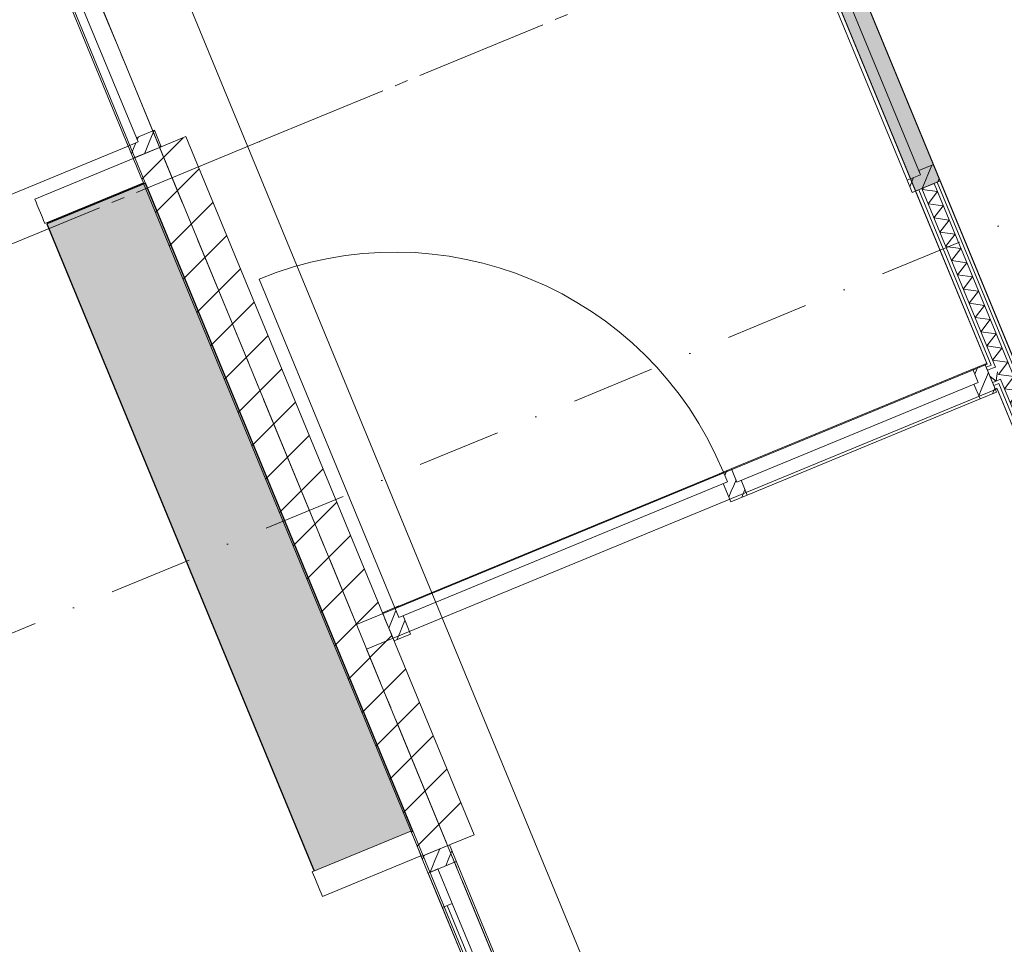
# Model space of a CAD drawing. Header units: millimetres. Extents: x -76965 to 1081933, y -21129 to 30747.
# Tile 102 of 129: x -14638 to -10943, y 13355 to 16824. Entities that reach past the tile are written whole.
import ezdxf
from ezdxf.enums import TextEntityAlignment as Align

# ---------------------------------------------------------------- set-up
doc = ezdxf.new("R2010")
doc.units = ezdxf.units.MM
doc.header["$MEASUREMENT"] = 0
for name, pattern in [('B0204', [650, 500, -50, 50, -50]), ('B0302', [625.500011, 313.000011, -156.25, 0, -156.25]), ('Wipeout_Contour', [1000, 0, -1000])]:
    doc.linetypes.add(name, pattern=pattern)
for name, color, linetype in [('007 Stramien', 7, 'Continuous'), ('022 Binnenwanden', 7, 'Continuous'), ('022 Binnenwanden 2D arcering', 7, 'Continuous'), ('022 Binnenwanden Afdek-arcering', 7, 'Continuous'), ('022 Binnenwanden Deuren', 7, 'Continuous'), ('022 Binnenwanden Doorsnede-arcering', 7, 'Continuous'), ('022 Binnenwanden Laagscheidingslijnen', 7, 'Continuous'), ('022 Binnenwanden Ramen', 7, 'Continuous'), ('028 Hoofddraagconstructie wanden', 7, 'Continuous'), ('028 Hoofddraagconstructie wanden 2D arcering', 7, 'Continuous'), ('028 Hoofddraagconstructie wanden Deuren', 7, 'Continuous'), ('028 Hoofddraagconstructie wanden Doorsnede-arcering', 7, 'Continuous'), ('079 Vaste inrichting', 7, 'Continuous'), ('079 Vaste inrichting 2D arcering', 7, 'Continuous'), ('079 Vaste inrichting Afdek-arcering', 7, 'Continuous'), ('102 Teksten ruimten _ Zones Zone omranding', 7, 'Continuous'), ('121 Drsn-en gevelaanduidingen', 7, 'Continuous'), ('155 Brandwerende scheidingen.BOUWBESLUIT', 7, 'Continuous'), ('160 Presentatie_Aankleding 2D', 7, 'Continuous')]:
    doc.layers.add(name, color=color, linetype=linetype)
doc.styles.add('GENERATED_STYLE_1', font='txt')
doc.linetypes.add('WBDBO 30', pattern='A,0,[1,do 1.2 plattegrond bg1.Shx,S=13.888889,R=0,X=0,Y=-6.10623e-16],-1750,0', length=1750)
doc.dimstyles.new('GENERATED_STYLE__1', dxfattribs={"dimtxt": 300, "dimasz": 71.25, "dimexe": 0.18, "dimexo": 0, "dimgap": 0.09, "dimtad": 1, "dimdec": 0, "dimzin": 0, "dimdsep": 46, "dimtxsty": 'GENERATED_STYLE_1', "dimblk": 'ARROWHEAD_6', "dimblk1": 'ARROWHEAD_6', "dimblk2": 'ARROWHEAD_6', "dimcen": 0.09, "dimclrd": 1, "dimclre": 1, "dimclrt": 2, "dimadec": 1, "dimazin": 0, "dimtfac": 1, "dimtdec": 4, "dimtmove": 0, "dimatfit": 3, "dimfxl": 1, "dimtolj": 1, "dimtzin": 0, "dimarcsym": 0})
pattern_1 = [(45, (0, 0), (-31.8198, 31.8198), [])]

# ---------------------------------------------------------------- blocks, each defined once
blk = doc.blocks.new('Slab_5_1', base_point=(-14165.9, 16211.2))
at = {"layer": '079 Vaste inrichting Afdek-arcering', "linetype": 'Continuous', "lineweight": 0, "true_color": 0xffffff}
blk.add_hatch(color=7, dxfattribs=at).paths.add_polyline_path([(-14165.9, 16211.2), (-14535.7, 16058.6), (-13532.1, 13626.6), (-13162.3, 13779.1)])
at = {"layer": '079 Vaste inrichting', "linetype": 'Continuous', "flags": 128}
blk.add_lwpolyline([(-14165.9, 16211.2), (-14535.7, 16058.6), (-13532.1, 13626.6), (-13162.3, 13779.1)], close=True, dxfattribs=at)
blk = doc.blocks.new('*X29')
at = {"layer": '022 Binnenwanden Doorsnede-arcering', "color": 250, "linetype": 'Continuous', "lineweight": 0, "true_color": 0x3f3f3f}
for p in [(-10984.9, 15476.6), (-10972.2, 15478.6)]:
    blk.add_line(p, (-10973.6, 15467.9), dxfattribs=at)
blk = doc.blocks.new('*X30')
at = {"layer": '022 Binnenwanden Doorsnede-arcering', "color": 250, "linetype": 'Continuous', "lineweight": 0, "true_color": 0x3f3f3f}
blk.add_line((-10968.9, 15503.3), (-10972.2, 15478.6), dxfattribs=at)
blk = doc.blocks.new('*X31')
at = {"layer": '022 Binnenwanden Doorsnede-arcering', "color": 250, "linetype": 'Continuous', "lineweight": 0, "true_color": 0x3f3f3f}
for p, q in [((-10907.4, 15485.4), (-10942.6, 15439.6)), ((-10907.4, 15485.4), (-10925.4, 15487.8)), ((-10885.4, 15432), (-10942.6, 15439.6)), ((-10885.4, 15432), (-10920.6, 15386.3)), ((-10863.4, 15378.7), (-10920.6, 15386.3)), ((-10863.4, 15378.7), (-10898.6, 15332.9)), ((-10841.3, 15325.3), (-10898.6, 15332.9)), ((-10841.3, 15325.3), (-10876.6, 15279.5)), ((-10819.3, 15271.9), (-10876.6, 15279.5)), ((-10819.3, 15271.9), (-10854.5, 15226.2)), ((-10797.3, 15218.6), (-10854.5, 15226.2)), ((-10797.3, 15218.6), (-10832.5, 15172.8)), ((-10775.3, 15165.2), (-10832.5, 15172.8)), ((-10775.3, 15165.2), (-10810.5, 15119.4)), ((-10753.3, 15111.8), (-10810.5, 15119.4)), ((-10753.3, 15111.8), (-10788.5, 15066.1)), ((-10731.2, 15058.4), (-10788.5, 15066.1)), ((-10731.2, 15058.4), (-10766.4, 15012.7)), ((-10709.2, 15005.1), (-10766.4, 15012.7)), ((-10709.2, 15005.1), (-10744.4, 14959.3)), ((-10687.2, 14951.7), (-10744.4, 14959.3)), ((-10687.2, 14951.7), (-10722.4, 14905.9)), ((-10665.2, 14898.3), (-10722.4, 14905.9)), ((-10665.2, 14898.3), (-10700.4, 14852.6)), ((-10643.1, 14845), (-10700.4, 14852.6)), ((-10643.1, 14845), (-10678.3, 14799.2)), ((-10621.1, 14791.6), (-10678.3, 14799.2)), ((-10621.1, 14791.6), (-10656.3, 14745.8)), ((-10599.1, 14738.2), (-10656.3, 14745.8)), ((-10599.1, 14738.2), (-10634.3, 14692.5)), ((-10577.1, 14684.9), (-10634.3, 14692.5)), ((-10577.1, 14684.9), (-10612.3, 14639.1)), ((-10555, 14631.5), (-10612.3, 14639.1)), ((-10555, 14631.5), (-10561.6, 14622.9))]:
    blk.add_line(p, q, dxfattribs=at)
blk = doc.blocks.new('*X32')
at = {"layer": '022 Binnenwanden Doorsnede-arcering', "color": 250, "linetype": 'Continuous', "lineweight": 0, "true_color": 0x3f3f3f}
for p, q in [((-10092.5, 13510.7), (-10127.8, 13465)), ((-10092.5, 13510.7), (-10106.5, 13512.6)), ((-10099.4, 13461.2), (-10127.8, 13465))]:
    blk.add_line(p, q, dxfattribs=at)
blk = doc.blocks.new('*X33')
at = {"layer": '022 Binnenwanden Doorsnede-arcering', "color": 250, "linetype": 'Continuous', "lineweight": 0, "true_color": 0x3f3f3f}
for p, q in [((-10929.4, 15538.8), (-10964.6, 15493)), ((-10929.4, 15538.8), (-10932.1, 15539.1)), ((-10925.4, 15487.8), (-10964.6, 15493))]:
    blk.add_line(p, q, dxfattribs=at)
blk = doc.blocks.new('*X34')
at = {"layer": '022 Binnenwanden Doorsnede-arcering', "color": 250, "linetype": 'Continuous', "lineweight": 0, "true_color": 0x3f3f3f}
for p, q in [((-11731.6, 17366), (-11735.5, 17360.9)), ((-11711.9, 17357.8), (-11735.5, 17360.9)), ((-11683.8, 17346.1), (-11713.4, 17307.6)), ((-11696.5, 17305.3), (-11713.4, 17307.6))]:
    blk.add_line(p, q, dxfattribs=at)
blk = doc.blocks.new('*X35')
at = {"layer": '022 Binnenwanden Doorsnede-arcering', "color": 250, "linetype": 'Continuous', "lineweight": 0, "true_color": 0x3f3f3f}
for p, q in [((-11246.2, 16193), (-11251, 16186.8)), ((-11193.7, 16179.2), (-11251, 16186.8)), ((-11193.7, 16179.2), (-11228.9, 16133.4)), ((-11171.7, 16125.8), (-11228.9, 16133.4)), ((-11171.7, 16125.8), (-11206.9, 16080.1)), ((-11149.7, 16072.5), (-11206.9, 16080.1)), ((-11149.7, 16072.5), (-11184.9, 16026.7)), ((-11127.7, 16019.1), (-11184.9, 16026.7)), ((-11127.7, 16019.1), (-11162.9, 15973.3)), ((-11105.6, 15965.7), (-11162.9, 15973.3)), ((-11105.6, 15965.7), (-11140.8, 15920)), ((-11083.6, 15912.4), (-11140.8, 15920)), ((-11083.6, 15912.4), (-11118.8, 15866.6)), ((-11061.6, 15859), (-11118.8, 15866.6)), ((-11061.6, 15859), (-11096.8, 15813.2)), ((-11039.6, 15805.6), (-11096.8, 15813.2)), ((-11039.6, 15805.6), (-11074.8, 15759.9)), ((-11017.5, 15752.2), (-11074.8, 15759.9)), ((-11017.5, 15752.2), (-11052.7, 15706.5)), ((-10995.5, 15698.9), (-11052.7, 15706.5)), ((-10995.5, 15698.9), (-11030.7, 15653.1)), ((-10973.5, 15645.5), (-11030.7, 15653.1)), ((-10973.5, 15645.5), (-11008.7, 15599.8)), ((-10951.5, 15592.1), (-11008.7, 15599.8)), ((-10951.5, 15592.1), (-10986.7, 15546.4)), ((-10932.1, 15539.1), (-10986.7, 15546.4))]:
    blk.add_line(p, q, dxfattribs=at)
blk = doc.blocks.new('R1a hout 17_2')
at = {"layer": '022 Binnenwanden 2D arcering', "linetype": 'Continuous', "lineweight": 0, "true_color": 0x000000}
h = blk.add_hatch(dxfattribs=at)
h.set_pattern_fill('310_Naaldhout__01__0001', color=18, style=0, pattern_type=2)
h.set_pattern_definition(pattern_1)
h.paths.add_polyline_path([(-600, 0), (-600, -114), (-533, -114), (-533, -54), (-550, -54), (-550, 0)])
h = blk.add_hatch(dxfattribs=at)
h.set_pattern_fill('310_Naaldhout__01__0001', color=18, style=0, pattern_type=2)
h.set_pattern_definition(pattern_1)
h.paths.add_polyline_path([(600, -114), (600, 0), (550, 0), (550, -54), (533, -54), (533, -114)])
at = {"layer": '022 Binnenwanden Ramen', "color": 1, "linetype": 'Continuous', "lineweight": 0}
for p, q in [((-600, 0), (-550, 0)), ((-600, -114), (-600, 0)), ((-550, 0), (-550, -54)), ((-550, 0), (550, 0)), ((550, -54), (550, 0)), ((550, 0), (600, 0)), ((600, 0), (600, -114)), ((-600, -14), (600, -14)), ((-600, -26.5), (-600, -14)), ((-600, -39), (-600, -26.5)), ((600, -26.5), (600, -14)), ((600, -39), (600, -26.5)), ((-600, -89), (-600, -39)), ((-550, -54), (-533, -54)), ((-550, -54), (550, -54)), ((-550, -54), (550, -54)), ((-533, -54), (-533, -114)), ((533, -114), (533, -54)), ((533, -54), (550, -54)), ((600, -89), (600, -39)), ((-600, -101.5), (-600, -89)), ((-600, -114), (-600, -101.5)), ((600, -101.5), (600, -89)), ((600, -114), (600, -101.5)), ((-600, -114), (600, -114)), ((-533, -114), (-600, -114)), ((533, -114), (-533, -114)), ((600, -114), (533, -114))]:
    blk.add_line(p, q, dxfattribs=at)
blk = doc.blocks.new('Wall_5_1', base_point=(-11733.3, 17290.1))
at = {"layer": '022 Binnenwanden Afdek-arcering', "linetype": 'Continuous', "lineweight": 0, "true_color": 0xffffff}
for points in [[(-11733.3, 17290.1), (-11275.5, 16180.9), (-11183.1, 16219), (-11640.9, 17328.3)], [(-10622.3, 14597.9), (-10164.6, 13488.6), (-10072.1, 13526.8), (-10529.9, 14636)]]:
    blk.add_hatch(color=7, dxfattribs=at).paths.add_polyline_path(points)
at = {"layer": '022 Binnenwanden', "color": 1, "linetype": 'Continuous', "lineweight": 0}
for p, q in [((-11721.7, 17294.9), (-11733.3, 17290.1)), ((-11710.2, 17299.7), (-11721.7, 17294.9)), ((-11664, 17318.7), (-11710.2, 17299.7)), ((-11652.4, 17323.5), (-11664, 17318.7)), ((-11640.9, 17328.3), (-11652.4, 17323.5)), ((-11264, 16185.6), (-11275.5, 16180.9)), ((-11252.4, 16190.4), (-11264, 16185.6)), ((-11206.2, 16209.5), (-11252.4, 16190.4)), ((-11194.7, 16214.2), (-11206.2, 16209.5)), ((-11183.1, 16219), (-11194.7, 16214.2)), ((-10529.9, 14636), (-10541.4, 14631.3)), ((-10610.8, 14602.7), (-10622.3, 14597.9)), ((-10599.2, 14607.4), (-10610.8, 14602.7)), ((-10553, 14626.5), (-10599.2, 14607.4)), ((-10541.4, 14631.3), (-10553, 14626.5)), ((-10072.1, 13526.8), (-10083.7, 13522)), ((-10153, 13493.4), (-10164.6, 13488.6)), ((-10141.5, 13498.2), (-10153, 13493.4)), ((-10095.2, 13517.2), (-10141.5, 13498.2)), ((-10083.7, 13522), (-10095.2, 13517.2))]:
    blk.add_line(p, q, dxfattribs=at)
at = {"layer": '022 Binnenwanden', "color": 1, "linetype": 'Continuous', "lineweight": 0, "flags": 128}
for points in [[(-11771.4, 17382.6), (-11733.3, 17290.1)], [(-10529.9, 14636), (-11183.1, 16219)], [(-11275.5, 16180.9), (-11008.8, 15534.5)], [(-10970.7, 15442.1), (-10622.3, 14597.9)], [(-10164.6, 13488.6), (-10126.4, 13396.2)]]:
    blk.add_lwpolyline(points, dxfattribs=at)
at = {"layer": '022 Binnenwanden Laagscheidingslijnen', "color": 9, "linetype": 'Continuous', "lineweight": 0}
for p, q in [((-11755.1, 17375.8), (-11721.7, 17294.9)), ((-11738.8, 17369), (-11710.2, 17299.7)), ((-11664, 17318.7), (-11673.5, 17341.9)), ((-11652.4, 17323.5), (-11657.2, 17335.1)), ((-11264, 16185.6), (-10992.5, 15527.7)), ((-11252.4, 16190.4), (-10976.2, 15520.9)), ((-10930, 15540), (-11206.2, 16209.5)), ((-10541.4, 14631.3), (-11194.7, 16214.2)), ((-10992.5, 15527.7), (-11004.1, 15523)), ((-10976.2, 15520.9), (-10987.7, 15516.2)), ((-10910.9, 15493.8), (-10930, 15540)), ((-10987.7, 15516.2), (-10999.3, 15511.4)), ((-10553, 14626.5), (-10910.9, 15493.8)), ((-10980.2, 15465.2), (-10968.7, 15470)), ((-10975.4, 15453.6), (-10963.9, 15458.4)), ((-10968.7, 15470), (-10957.1, 15474.7)), ((-10963.9, 15458.4), (-10610.8, 14602.7)), ((-10957.1, 15474.7), (-10599.2, 14607.4)), ((-10153, 13493.4), (-10119.6, 13412.5)), ((-10141.5, 13498.2), (-10112.8, 13428.8)), ((-10085.7, 13494.1), (-10095.2, 13517.2)), ((-10078.9, 13510.5), (-10083.7, 13522))]:
    blk.add_line(p, q, dxfattribs=at)
at = {"layer": '022 Binnenwanden', "color": 1, "lineweight": 0}
for name in ['*X34', '*X35', '*X33', '*X30', '*X31', '*X29', '*X32']:
    blk.add_blockref(name, (0, 0), dxfattribs=at)
at = {"layer": '022 Binnenwanden Ramen', "color": 1, "linetype": 'Continuous', "lineweight": 0, "xscale": -0.9999999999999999, "zscale": 1000, "rotation": 112.4239737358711}
for p in [(-11517.4, 16730.2), (-10406.4, 14037.9)]:
    blk.add_blockref('R1a hout 17_2', p, dxfattribs=at)
blk = doc.blocks.new('*D80')
at = {"layer": '160 Presentatie_Aankleding 2D', "color": 1, "linetype": 'Continuous', "lineweight": 0}
for p, q in [((-74776.9, 791.2), (-74755.5, 739.2)), ((-74820.5, 712.4), (-74690.5, 766)), ((-74706.5, 718.8), (-74804.5, 759.6)), ((-74755.5, 739.2), (-74007.8, -1072.6)), ((-74072.8, -1099.4), (-73942.8, -1045.8)), ((-73958.9, -1093), (-74056.8, -1052.2)), ((-74007.8, -1072.6), (-71387.2, -7423.1))]:
    blk.add_line(p, q, dxfattribs=at)
at = {"layer": '160 Presentatie_Aankleding 2D', "color": 2, "lineweight": 0, "insert": (-74521.9, 330.3), "char_height": 300, "attachment_point": 7, "rotation": 292.424, "style": 'GENERATED_STYLE_1'}
blk.add_mtext('\\A1;{\\fArial|b0|i0|c0|p38;1.960}', dxfattribs=at)
blk = doc.blocks.new('ARROWHEAD_6')
at = {"color": 0, "linetype": 'Continuous', "lineweight": 0}
for p, q in [((0, 0), (-1, 0)), ((-0.5, -0.5), (0.5, 0.5))]:
    blk.add_line(p, q, dxfattribs=at)
blk = doc.blocks.new('*D81')
at = {"layer": '160 Presentatie_Aankleding 2D', "color": 1, "linetype": 'Continuous', "lineweight": 0}
for p, q in [((-73958.9, -1093), (-74056.8, -1052.2)), ((-74007.8, -1072.6), (-71387.2, -7423.1)), ((-71452.2, -7450), (-71322.2, -7396.3)), ((-71338.3, -7443.5), (-71436.2, -7402.8))]:
    blk.add_line(p, q, dxfattribs=at)
at = {"layer": '160 Presentatie_Aankleding 2D', "color": 2, "lineweight": 0, "insert": (-72837.7, -3750.9), "char_height": 300, "attachment_point": 7, "rotation": 292.424, "style": 'GENERATED_STYLE_1'}
blk.add_mtext('\\A1;{\\fArial|b0|i0|c0|p38;6.870}', dxfattribs=at)
blk = doc.blocks.new('*D82')
at = {"layer": '160 Presentatie_Aankleding 2D', "color": 1, "linetype": 'Continuous', "lineweight": 0}
for p, q in [((-71452.2, -7450), (-71322.2, -7396.3)), ((-71338.3, -7443.5), (-71436.2, -7402.8)), ((-71387.2, -7423.1), (-69293, -12498)), ((-69244.1, -12518.4), (-69342, -12477.7))]:
    blk.add_line(p, q, dxfattribs=at)
at = {"layer": '160 Presentatie_Aankleding 2D', "color": 2, "lineweight": 0, "insert": (-70480.3, -9463.6), "char_height": 300, "attachment_point": 7, "rotation": 292.424, "style": 'GENERATED_STYLE_1'}
blk.add_mtext('\\A1;{\\fArial|b0|i0|c0|p38;5.490}', dxfattribs=at)
blk = doc.blocks.new('*D83')
at = {"layer": '160 Presentatie_Aankleding 2D', "color": 1, "linetype": 'Continuous', "lineweight": 0}
for p, q in [((-69358, -12524.8), (-69228, -12471.2)), ((-69244.1, -12518.4), (-69342, -12477.7)), ((-69293, -12498), (-66596, -19033.6)), ((-66661, -19060.4), (-66531, -19006.8)), ((-66645, -19013.3), (-66547.1, -19054)), ((-66596, -19033.6), (-66574.6, -19085.6))]:
    blk.add_line(p, q, dxfattribs=at)
at = {"layer": '160 Presentatie_Aankleding 2D', "color": 2, "lineweight": 0, "insert": (-68084.7, -15268.8), "char_height": 300, "attachment_point": 7, "rotation": 292.424, "style": 'GENERATED_STYLE_1'}
blk.add_mtext('\\A1;{\\fArial|b0|i0|c0|p38;7.070}', dxfattribs=at)
blk = doc.blocks.new('*D97')
at = {"layer": '160 Presentatie_Aankleding 2D', "color": 1, "linetype": 'Continuous', "lineweight": 0}
for p, q in [((-11379, 29418.1), (-11325.4, 29288.1)), ((-11372.6, 29304.1), (-11331.9, 29402)), ((-11352.2, 29353.1), (-40388.1, 17371.1)), ((-11300.2, 29374.5), (-11352.2, 29353.1)), ((-40408.5, 17322.1), (-40367.8, 17420.1)), ((-40388.1, 17371.1), (-74279.8, 3385.4))]:
    blk.add_line(p, q, dxfattribs=at)
at = {"layer": '160 Presentatie_Aankleding 2D', "color": 2, "lineweight": 0, "insert": (-25281.9, 23539.9), "char_height": 300, "attachment_point": 7, "rotation": 202.424, "style": 'GENERATED_STYLE_1'}
blk.add_mtext('\\A1;{\\fArial|b0|i0|c0|p38;31.411}', dxfattribs=at)
blk = doc.blocks.new('*D98')
at = {"layer": '160 Presentatie_Aankleding 2D', "color": 1, "linetype": 'Continuous', "lineweight": 0}
for p, q in [((-11352.2, 29353.1), (-40388.1, 17371.1)), ((-40414.9, 17436.1), (-40361.3, 17306.1)), ((-40408.5, 17322.1), (-40367.8, 17420.1)), ((-40388.1, 17371.1), (-74279.8, 3385.4)), ((-74306.7, 3450.4), (-74253, 3320.4)), ((-74259.5, 3434.3), (-74300.2, 3336.4)), ((-74279.8, 3385.4), (-74331.8, 3363.9))]:
    blk.add_line(p, q, dxfattribs=at)
at = {"layer": '160 Presentatie_Aankleding 2D', "color": 2, "lineweight": 0, "insert": (-56731.7, 10561.8), "char_height": 300, "attachment_point": 7, "rotation": 202.424, "style": 'GENERATED_STYLE_1'}
blk.add_mtext('\\A1;{\\fArial|b0|i0|c0|p38;36.664}', dxfattribs=at)
blk = doc.blocks.new('Cutting Plane_1_1', base_point=(-72305.7, -9263.1))
at = {"layer": '121 Drsn-en gevelaanduidingen', "color": 9, "linetype": 'B0302', "lineweight": 0}
blk.add_line((-72120.8, -9186.8), (-4016.7, 18917.1), dxfattribs=at)
blk = doc.blocks.new('D2a bi h 17_3')
at = {"layer": '028 Hoofddraagconstructie wanden 2D arcering', "linetype": 'Continuous', "lineweight": 0, "true_color": 0x000000}
h = blk.add_hatch(dxfattribs=at)
h.set_pattern_fill('310_Naaldhout__01__0001', color=18, style=0, pattern_type=2)
h.set_pattern_definition(pattern_1)
h.paths.add_polyline_path([(-892, 0), (-892, -114), (-858.5, -114), (-858.5, 0)])
h = blk.add_hatch(dxfattribs=at)
h.set_pattern_fill('310_Naaldhout__01__0001', color=18, style=0, pattern_type=2)
h.set_pattern_definition(pattern_1)
h.paths.add_polyline_path([(-858.5, 0), (-858.5, -114), (-842, -114), (-842, 0)])
h = blk.add_hatch(dxfattribs=at)
h.set_pattern_fill('310_Naaldhout__01__0001', color=18, style=0, pattern_type=2)
h.set_pattern_definition(pattern_1)
h.paths.add_polyline_path([(842, 0), (842, -114), (858.5, -114), (858.5, 0)])
h = blk.add_hatch(dxfattribs=at)
h.set_pattern_fill('310_Naaldhout__01__0001', color=18, style=0, pattern_type=2)
h.set_pattern_definition(pattern_1)
h.paths.add_polyline_path([(892, 0), (858.5, 0), (858.5, -114), (892, -114)])
h = blk.add_hatch(dxfattribs=at)
h.set_pattern_fill('310_Naaldhout__01__0001', color=18, style=0, pattern_type=2)
h.set_pattern_definition(pattern_1)
h.paths.add_polyline_path([(-842, -40), (-842, -114), (-825, -114), (-825, -40)])
h = blk.add_hatch(dxfattribs=at)
h.set_pattern_fill('310_Naaldhout__01__0001', color=18, style=0, pattern_type=2)
h.set_pattern_definition(pattern_1)
h.paths.add_polyline_path([(842, -40), (825, -40), (825, -114), (842, -114)])
at = {"layer": '028 Hoofddraagconstructie wanden Deuren', "color": 9, "linetype": 'Continuous', "lineweight": 0}
for p, q in [((-842, 0), (-842, 842)), ((842, 0), (842, 842))]:
    blk.add_line(p, q, dxfattribs=at)
at = {"layer": '028 Hoofddraagconstructie wanden Deuren', "color": 1, "linetype": 'Continuous', "lineweight": 0}
for p, q in [((-892, 0), (-825, 0)), ((-892, 0), (-892, -114)), ((-892, 0), (-892, -114)), ((-842, 0), (842, 0)), ((-842, -40), (-842, 0)), ((0, 0), (0, -40)), ((825, 0), (892, 0)), ((842, 0), (842, -40)), ((892, -114), (892, 0)), ((892, 0), (892, -114)), ((842, -40), (-842, -40)), ((-825, -40), (-825, -114)), ((825, -40), (825, -114)), ((-892, -114), (-825, -114)), ((825, -114), (892, -114))]:
    blk.add_line(p, q, dxfattribs=at)
at = {"layer": '028 Hoofddraagconstructie wanden Deuren', "color": 9, "linetype": 'Continuous', "lineweight": 0}
for centre, start, end in [((-842, 0), 0, 90), ((842, 0), 90, 180)]:
    blk.add_arc(centre, 842, start, end, dxfattribs=at)
blk = doc.blocks.new('Dsa bu h 17')
at = {"layer": '028 Hoofddraagconstructie wanden 2D arcering', "linetype": 'Continuous', "lineweight": 0, "true_color": 0x000000}
h = blk.add_hatch(dxfattribs=at)
h.set_pattern_fill('310_Naaldhout__01__0001', color=18, style=0, pattern_type=2)
h.set_pattern_definition(pattern_1)
h.paths.add_polyline_path([(-1800, 0), (-1800, -114), (-1766.5, -114), (-1766.5, 0)])
h = blk.add_hatch(dxfattribs=at)
h.set_pattern_fill('310_Naaldhout__01__0001', color=18, style=0, pattern_type=2)
h.set_pattern_definition(pattern_1)
h.paths.add_polyline_path([(-1766.5, 0), (-1766.5, -114), (-1750, -114), (-1750, 0)])
h = blk.add_hatch(dxfattribs=at)
h.set_pattern_fill('310_Naaldhout__01__0001', color=18, style=0, pattern_type=2)
h.set_pattern_definition(pattern_1)
h.paths.add_polyline_path([(-1733, 0), (-1750, 0), (-1750, -114), (-1733, -114)])
h = blk.add_hatch(dxfattribs=at)
h.set_pattern_fill('310_Naaldhout__01__0001', color=18, style=0, pattern_type=2)
h.set_pattern_definition(pattern_1)
h.paths.add_polyline_path([(1733, 0), (1733, -114), (1750, -114), (1750, 0)])
h = blk.add_hatch(dxfattribs=at)
h.set_pattern_fill('310_Naaldhout__01__0001', color=18, style=0, pattern_type=2)
h.set_pattern_definition(pattern_1)
h.paths.add_polyline_path([(1750, 0), (1750, -114), (1766.5, -114), (1766.5, 0)])
h = blk.add_hatch(dxfattribs=at)
h.set_pattern_fill('310_Naaldhout__01__0001', color=18, style=0, pattern_type=2)
h.set_pattern_definition(pattern_1)
h.paths.add_polyline_path([(1800, 0), (1766.5, 0), (1766.5, -114), (1800, -114)])
at = {"layer": '028 Hoofddraagconstructie wanden Deuren', "color": 1, "linetype": 'Continuous', "lineweight": 0}
for p, q in [((-1800, 0), (1800, 0)), ((-1800, 0), (-1800, -114)), ((-1800, 0), (-1800, -114)), ((-1733, 0), (-1733, -114)), ((-1733, 0), (-1733, -40)), ((-1593, 0), (-1733, 0)), ((-1593, -40), (-1593, 0)), ((-1593, 0), (-1593, -40)), ((-65, 0), (-1593, 0)), ((75, 0), (-65, 0)), ((-65, 0), (-65, -40)), ((-65, -40), (-65, 0)), ((75, -40), (75, 0)), ((1733, 0), (1733, -114)), ((1800, -114), (1800, 0)), ((1800, 0), (1800, -114)), ((-1593, -20), (-65, -20)), ((-1733, -40), (-1593, -40)), ((-1593, -40), (-65, -40)), ((-75, -40), (-75, -80)), ((65, -40), (-75, -40)), ((-65, -40), (75, -40)), ((65, -80), (65, -40)), ((65, -40), (65, -80)), ((1593, -40), (65, -40)), ((65, -60), (1593, -60)), ((1733, -40), (1593, -40)), ((1593, -40), (1593, -80)), ((1593, -80), (1593, -40)), ((1733, -80), (1733, -40)), ((-75, -80), (65, -80)), ((65, -80), (1593, -80)), ((1593, -80), (1733, -80)), ((-1800, -114), (1800, -114))]:
    blk.add_line(p, q, dxfattribs=at)
at = {"layer": '028 Hoofddraagconstructie wanden Deuren', "color": 9, "linetype": 'Continuous', "lineweight": 0}
for p, q in [((829, -180), (829, -60)), ((629, -180), (679, -130)), ((829, -180), (629, -180)), ((629, -180), (679, -230))]:
    blk.add_line(p, q, dxfattribs=at)
blk = doc.blocks.new('Wall_22_1', base_point=(-17451.5, 24154.8))
at = {"layer": '028 Hoofddraagconstructie wanden Doorsnede-arcering', "linetype": 'Continuous', "lineweight": 0, "true_color": 0x000000}
h = blk.add_hatch(dxfattribs=at)
h.set_pattern_fill('130_Kalkzandsteen_0001', color=18, style=0, pattern_type=2)
h.set_pattern_definition([(45, (0, 0), (-88.38835, 88.38835), [])])
h.paths.add_polyline_path([(-14211.7, 16303.9), (-13130.6, 13684), (-13025.3, 13727.5), (-12932.8, 13765.7), (-14013.9, 16385.5), (-14106.4, 16347.4)])
at = {"layer": '028 Hoofddraagconstructie wanden', "color": 1, "linetype": 'Continuous', "lineweight": 0}
for p, q in [((-14106.4, 16347.4), (-14013.9, 16385.5)), ((-14211.7, 16303.9), (-14106.4, 16347.4)), ((-13025.3, 13727.5), (-12932.8, 13765.7)), ((-13130.6, 13684), (-13025.3, 13727.5))]:
    blk.add_line(p, q, dxfattribs=at)
at = {"layer": '028 Hoofddraagconstructie wanden', "color": 1, "linetype": 'Continuous', "lineweight": 0, "flags": 128}
for points in [[(-12932.8, 13765.7), (-14013.9, 16385.5)], [(-14211.7, 16303.9), (-13130.6, 13684)]]:
    blk.add_lwpolyline(points, dxfattribs=at)
at = {"layer": '028 Hoofddraagconstructie wanden Deuren', "color": 1, "linetype": 'Continuous', "lineweight": 0, "xscale": -1, "zscale": 1000, "rotation": 112.4239737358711}
for name, p in [('D2a bi h 17_3', (-14552, 17128.5)), ('Dsa bu h 17', (-12444, 12020.1))]:
    blk.add_blockref(name, p, dxfattribs=at)
blk = doc.blocks.new('*X1236')
at = {"layer": '022 Binnenwanden Doorsnede-arcering', "color": 250, "linetype": 'Continuous', "lineweight": 0, "true_color": 0x3f3f3f}
blk.add_line((-10996, 15485.1), (-10984.9, 15476.6), dxfattribs=at)
blk = doc.blocks.new('D1c 1 zij bi h 17_3')
at = {"layer": '022 Binnenwanden 2D arcering', "linetype": 'Continuous', "lineweight": 0, "true_color": 0x000000}
h = blk.add_hatch(dxfattribs=at)
h.set_pattern_fill('310_Naaldhout__01__0001', color=18, style=0, pattern_type=2)
h.set_pattern_definition(pattern_1)
h.paths.add_polyline_path([(-1223.1, 0), (-1223.1, -114), (-1189.6, -114), (-1189.6, 0)])
h = blk.add_hatch(dxfattribs=at)
h.set_pattern_fill('310_Naaldhout__01__0001', color=18, style=0, pattern_type=2)
h.set_pattern_definition(pattern_1)
h.paths.add_polyline_path([(-1189.6, 0), (-1189.6, -114), (-1173.1, -114), (-1173.1, 0)])
h = blk.add_hatch(dxfattribs=at)
h.set_pattern_fill('310_Naaldhout__01__0001', color=18, style=0, pattern_type=2)
h.set_pattern_definition(pattern_1)
h.paths.add_polyline_path([(160.9, 0), (160.9, -114), (177.4, -114), (177.4, 0)])
h = blk.add_hatch(dxfattribs=at)
h.set_pattern_fill('310_Naaldhout__01__0001', color=18, style=0, pattern_type=2)
h.set_pattern_definition(pattern_1)
h.paths.add_polyline_path([(177.4, 0), (177.4, -114), (193.9, -114), (193.9, 0)])
h = blk.add_hatch(dxfattribs=at)
h.set_pattern_fill('310_Naaldhout__01__0001', color=18, style=0, pattern_type=2)
h.set_pattern_definition(pattern_1)
h.paths.add_polyline_path([(1173.1, 0), (1173.1, -114), (1189.6, -114), (1189.6, 0)])
h = blk.add_hatch(dxfattribs=at)
h.set_pattern_fill('310_Naaldhout__01__0001', color=18, style=0, pattern_type=2)
h.set_pattern_definition(pattern_1)
h.paths.add_polyline_path([(1223.1, 0), (1189.6, 0), (1189.6, -114), (1223.1, -114)])
h = blk.add_hatch(dxfattribs=at)
h.set_pattern_fill('310_Naaldhout__01__0001', color=18, style=0, pattern_type=2)
h.set_pattern_definition(pattern_1)
h.paths.add_polyline_path([(-1173.1, -40), (-1173.1, -114), (-1156.1, -114), (-1156.1, -40)])
h = blk.add_hatch(dxfattribs=at)
h.set_pattern_fill('310_Naaldhout__01__0001', color=18, style=0, pattern_type=2)
h.set_pattern_definition(pattern_1)
h.paths.add_polyline_path([(160.9, -40), (143.9, -40), (143.9, -114), (160.9, -114)])
h = blk.add_hatch(dxfattribs=at)
h.set_pattern_fill('310_Naaldhout__01__0001', color=18, style=0, pattern_type=2)
h.set_pattern_definition(pattern_1)
h.paths.add_polyline_path([(193.9, -54), (193.9, -114), (210.9, -114), (210.9, -54)])
h = blk.add_hatch(dxfattribs=at)
h.set_pattern_fill('310_Naaldhout__01__0001', color=18, style=0, pattern_type=2)
h.set_pattern_definition(pattern_1)
h.paths.add_polyline_path([(1173.1, -54), (1156.1, -54), (1156.1, -114), (1173.1, -114)])
at = {"layer": '022 Binnenwanden Deuren', "color": 9, "linetype": 'Continuous', "lineweight": 0}
blk.add_line((-1173.1, 0), (-1173.1, 1334), dxfattribs=at)
at = {"layer": '022 Binnenwanden Deuren', "color": 1, "linetype": 'Continuous', "lineweight": 0}
for p, q in [((-1223.1, 0), (-1156.1, 0)), ((-1223.1, 0), (-1223.1, -114)), ((-1223.1, 0), (-1223.1, -12.5)), ((-1173.1, 0), (160.9, 0)), ((-1173.1, -40), (-1173.1, 0)), ((210.9, 0), (143.9, 0)), ((160.9, 0), (160.9, -40)), ((193.9, 0), (193.9, -54)), ((1156.1, 0), (210.9, 0)), ((1156.1, 0), (1223.1, 0)), ((1173.1, 0), (1173.1, -54)), ((1223.1, -114), (1223.1, 0)), ((1223.1, 0), (1223.1, -12.5)), ((-1223.1, -12.5), (-1223.1, -25)), ((-1223.1, -25), (-1223.1, -75)), ((1223.1, -12.5), (1223.1, -25)), ((1223.1, -25), (1223.1, -75)), ((160.9, -40), (-1173.1, -40)), ((-1156.1, -40), (-1156.1, -114)), ((143.9, -40), (143.9, -114)), ((193.9, -54), (1173.1, -54)), ((210.9, -54), (210.9, -114)), ((1156.1, -54), (1156.1, -114)), ((-1223.1, -75), (-1223.1, -87.5)), ((-1223.1, -87.5), (-1223.1, -100)), ((1223.1, -75), (1223.1, -87.5)), ((1223.1, -87.5), (1223.1, -100)), ((-1223.1, -114), (-1156.1, -114)), ((210.9, -114), (143.9, -114)), ((1156.1, -114), (210.9, -114)), ((1156.1, -114), (1223.1, -114))]:
    blk.add_line(p, q, dxfattribs=at)
at = {"layer": '022 Binnenwanden Deuren', "color": 9, "linetype": 'Continuous', "lineweight": 0}
blk.add_arc((-1173.1, 0), 1334, 0, 90, dxfattribs=at)
blk = doc.blocks.new('Wall_68_1', base_point=(-13238.4, 14506.3))
at = {"layer": '022 Binnenwanden', "color": 1, "linetype": 'Continuous', "lineweight": 0}
for p, q in [((-11015.3, 15531.8), (-11010.5, 15520.3)), ((-11010.5, 15520.3), (-11005.8, 15508.7)), ((-11005.8, 15508.7), (-10986.7, 15462.5)), ((-10986.7, 15462.5), (-10981.9, 15451)), ((-10981.9, 15451), (-10977.1, 15439.4)), ((-13276.6, 14598.7), (-13271.8, 14587.1)), ((-13271.8, 14587.1), (-13267, 14575.6)), ((-13267, 14575.6), (-13248, 14529.4)), ((-13248, 14529.4), (-13243.2, 14517.8)), ((-13243.2, 14517.8), (-13238.4, 14506.3))]:
    blk.add_line(p, q, dxfattribs=at)
at = {"layer": '022 Binnenwanden', "color": 1, "linetype": 'Continuous', "lineweight": 0, "flags": 128}
for points in [[(-11008.8, 15534.5), (-11015.3, 15531.8)], [(-10977.1, 15439.4), (-10970.7, 15442.1)]]:
    blk.add_lwpolyline(points, dxfattribs=at)
at = {"layer": '022 Binnenwanden Laagscheidingslijnen', "color": 9, "linetype": 'Continuous', "lineweight": 0}
for p, q in [((-11004.1, 15523), (-11010.5, 15520.3)), ((-10999.3, 15511.4), (-11005.8, 15508.7)), ((-10986.7, 15462.5), (-10980.2, 15465.2)), ((-10981.9, 15451), (-10975.4, 15453.6))]:
    blk.add_line(p, q, dxfattribs=at)
at = {"layer": '022 Binnenwanden', "color": 1, "lineweight": 0}
blk.add_blockref('*X1236', (0, 0), dxfattribs=at)
at = {"layer": '022 Binnenwanden Deuren', "color": 1, "linetype": 'Continuous', "lineweight": 0, "zscale": 1000, "rotation": 22.42397356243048}
blk.add_blockref('D1c 1 zij bi h 17_3', (-12145.9, 15065.3), dxfattribs=at)
blk = doc.blocks.new('Wall_79_1', base_point=(-13131.9, 13687))
at = {"color": 254, "linetype": 'Wipeout_Contour', "lineweight": 0, "ltscale": 76518.359868}
blk.add_wipeout([(-13170, 13779.4), (-13539.8, 13626.8), (-13535, 13615.3), (-13165.2, 13767.9)], dxfattribs=at).dxf.layer = '022 Binnenwanden Afdek-arcering'
at = {"color": 254, "linetype": 'Wipeout_Contour', "lineweight": 0, "ltscale": 76471.954108}
blk.add_wipeout([(-13165.2, 13767.9), (-13535, 13615.3), (-13530.2, 13603.7), (-13160.5, 13756.3)], dxfattribs=at).dxf.layer = '022 Binnenwanden Afdek-arcering'
at = {"color": 254, "linetype": 'Wipeout_Contour', "lineweight": 0, "ltscale": 76193.615025}
blk.add_wipeout([(-13501.6, 13534.4), (-13131.9, 13687), (-13136.6, 13698.5), (-13506.4, 13546)], dxfattribs=at).dxf.layer = '022 Binnenwanden Afdek-arcering'
at = {"color": 254, "linetype": 'Wipeout_Contour', "lineweight": 0, "ltscale": 76239.993464}
blk.add_wipeout([(-13506.4, 13546), (-13136.6, 13698.5), (-13141.4, 13710.1), (-13511.1, 13557.5)], dxfattribs=at).dxf.layer = '022 Binnenwanden Afdek-arcering'
at = {"color": 254, "linetype": 'Wipeout_Contour', "lineweight": 0, "ltscale": 76355.97093}
blk.add_wipeout([(-13160.5, 13756.3), (-13530.2, 13603.7), (-13511.1, 13557.5), (-13141.4, 13710.1)], dxfattribs=at).dxf.layer = '022 Binnenwanden Afdek-arcering'
at = {"layer": '022 Binnenwanden', "color": 1, "linetype": 'Continuous', "lineweight": 0, "flags": 128}
for points in [[(-13170, 13779.4), (-13539.8, 13626.8)], [(-13170, 13779.4), (-13165.2, 13767.9)], [(-13165.2, 13767.9), (-13160.5, 13756.3)], [(-13160.5, 13756.3), (-13141.4, 13710.1)], [(-13141.4, 13710.1), (-13136.6, 13698.5)], [(-13501.6, 13534.4), (-13131.9, 13687)], [(-13136.6, 13698.5), (-13131.9, 13687)], [(-13539.8, 13626.8), (-13535, 13615.3)], [(-13535, 13615.3), (-13530.2, 13603.7)], [(-13530.2, 13603.7), (-13511.1, 13557.5)], [(-13511.1, 13557.5), (-13506.4, 13546)], [(-13506.4, 13546), (-13501.6, 13534.4)]]:
    blk.add_lwpolyline(points, dxfattribs=at)
blk = doc.blocks.new('Wall_80_1', base_point=(-14173.6, 16211.5))
at = {"color": 254, "linetype": 'Wipeout_Contour', "lineweight": 0, "ltscale": 86752.797231}
blk.add_wipeout([(-14211.7, 16303.9), (-14581.5, 16151.3), (-14576.7, 16139.8), (-14207, 16292.4)], dxfattribs=at).dxf.layer = '022 Binnenwanden Afdek-arcering'
at = {"color": 254, "linetype": 'Wipeout_Contour', "lineweight": 0, "ltscale": 86705.569818}
blk.add_wipeout([(-14207, 16292.4), (-14576.7, 16139.8), (-14572, 16128.2), (-14202.2, 16280.8)], dxfattribs=at).dxf.layer = '022 Binnenwanden Afdek-arcering'
at = {"color": 254, "linetype": 'Wipeout_Contour', "lineweight": 0, "ltscale": 86422.270826}
blk.add_wipeout([(-14543.4, 16058.9), (-14173.6, 16211.5), (-14178.4, 16223), (-14548.1, 16070.4)], dxfattribs=at).dxf.layer = '022 Binnenwanden Afdek-arcering'
at = {"color": 254, "linetype": 'Wipeout_Contour', "lineweight": 0, "ltscale": 86469.479503}
blk.add_wipeout([(-14548.1, 16070.4), (-14178.4, 16223), (-14183.1, 16234.6), (-14552.9, 16082)], dxfattribs=at).dxf.layer = '022 Binnenwanden Afdek-arcering'
at = {"color": 254, "linetype": 'Wipeout_Contour', "lineweight": 0, "ltscale": 86587.52324}
blk.add_wipeout([(-14202.2, 16280.8), (-14572, 16128.2), (-14552.9, 16082), (-14183.1, 16234.6)], dxfattribs=at).dxf.layer = '022 Binnenwanden Afdek-arcering'
at = {"layer": '022 Binnenwanden', "color": 1, "linetype": 'Continuous', "lineweight": 0, "flags": 128}
for points in [[(-14211.7, 16303.9), (-14581.5, 16151.3)], [(-14211.7, 16303.9), (-14207, 16292.4)], [(-14207, 16292.4), (-14202.2, 16280.8)], [(-14202.2, 16280.8), (-14183.1, 16234.6)], [(-14183.1, 16234.6), (-14178.4, 16223)], [(-14178.4, 16223), (-14173.6, 16211.5)], [(-14543.4, 16058.9), (-14173.6, 16211.5)], [(-14581.5, 16151.3), (-14576.7, 16139.8)], [(-14576.7, 16139.8), (-14572, 16128.2)], [(-14572, 16128.2), (-14552.9, 16082)], [(-14552.9, 16082), (-14548.1, 16070.4)], [(-14548.1, 16070.4), (-14543.4, 16058.9)]]:
    blk.add_lwpolyline(points, dxfattribs=at)
blk = doc.blocks.new('Standard grid marker_2')
at = {"layer": '007 Stramien', "color": 6, "linetype": 'B0204', "lineweight": 0}
blk.add_line((9000, 0), (17821, 0), dxfattribs=at)
at = {"layer": '007 Stramien', "color": 6, "lineweight": 0, "style": 'GENERATED_STYLE_1'}
for tag, p in [('AC_MarkerText_1_0', (-250, 8.6)), ('AC_MarkerText_1_1', (27071, 8.6))]:
    blk.add_attdef(tag, text='', height=175, rotation=270, dxfattribs=at).set_placement(p, align=Align.MIDDLE_CENTER)
blk = doc.blocks.new('Standard grid marker_3')
at = {"layer": '007 Stramien', "color": 6, "linetype": 'B0204', "lineweight": 0}
for q in [(0, 0), (64151.8, 0)]:
    blk.add_line((9000, 0), q, dxfattribs=at)
blk.add_point((9000, 0), dxfattribs=at)
blk.add_point((9000, 0), dxfattribs=at)
at = {"layer": '007 Stramien', "color": 6, "lineweight": 0, "style": 'GENERATED_STYLE_1'}
for tag, p in [('AC_MarkerText_1_0', (-250, 10)), ('AC_MarkerText_1_1', (73401.8, 10))]:
    blk.add_attdef(tag, text='', height=175, dxfattribs=at).set_placement(p, align=Align.MIDDLE_CENTER)

msp = doc.modelspace()

# ---------------------------------------------------------------- linework, layer by layer
at = {"layer": '079 Vaste inrichting 2D arcering', "color": 2, "linetype": 'Continuous', "lineweight": 0, "flags": 128}
msp.add_lwpolyline([(-10914.9, 15569.2), (-11620.6, 17279.1), (-10881.1, 17584.3), (-10175.4, 15874.4)], close=True, dxfattribs=at)
at = {"layer": '102 Teksten ruimten _ Zones Zone omranding', "color": 8, "linetype": 'Continuous', "lineweight": 0, "true_color": 0x6e6e90, "flags": 128}
for points in [[(-13737, 23528), (-14499.9, 25376.8), (-17354, 24199), (-13374.3, 14554.9), (-11007.6, 15531.6), (-11770.2, 17379.6), (-7296.4, 19225.8), (-9750.6, 25173)], [(-7264.4, 7842.9), (-3278, 9487.9), (-5651.4, 15239.4), (-10125.2, 13393.2), (-10969.5, 15439.1), (-13336.1, 14462.5), (-9355.5, 4816.4), (-6501.5, 5994.1)]]:
    msp.add_lwpolyline(points, close=True, dxfattribs=at)
at = {"layer": '102 Teksten ruimten _ Zones Zone omranding', "color": 9, "linetype": 'Continuous', "lineweight": 0, "flags": 128}
msp.add_lwpolyline([(-7538.3, 14568.9), (-9107.1, 18370.4), (-11639.6, 17325.3), (-10070.9, 13523.8)], close=True, dxfattribs=at)
at = {"layer": '102 Teksten ruimten _ Zones Zone omranding', "color": 33, "linetype": 'Continuous', "lineweight": 0, "true_color": 0xb3a584, "flags": 128}
msp.add_lwpolyline([(-11661.3, 10141.7), (-13124.2, 13686.7), (-14204.1, 16303.6), (-14890.7, 17967.5), (-30592.2, 11488.1), (-29899.5, 9809.5), (-29170.3, 10110.4), (-28944.9, 9564.4), (-30036.1, 9114.1), (-30067.9, 9101), (-28200.5, 4575.8), (-16069.1, 9582), (-15625, 8506)], close=True, dxfattribs=at)
at = {"layer": '155 Brandwerende scheidingen.BOUWBESLUIT', "color": 9, "linetype": 'WBDBO 30', "lineweight": 0, "flags": 128}
msp.add_lwpolyline([(-17831.7, 26161.5), (-8309.7, 3086.7)], dxfattribs=at)

# ---------------------------------------------------------------- block references
at = {"layer": '022 Binnenwanden', "color": 1, "lineweight": 0}
for name, p in [('Wall_5_1', (-11733.3, 17290.1)), ('Wall_68_1', (-13238.4, 14506.3))]:
    msp.add_blockref(name, p, dxfattribs=at)
at = {"layer": '028 Hoofddraagconstructie wanden', "color": 1, "lineweight": 0}
msp.add_blockref('Wall_22_1', (-17451.5, 24154.8), dxfattribs=at)
at = {"layer": '079 Vaste inrichting', "linetype": 'Continuous'}
msp.add_blockref('Slab_5_1', (-14165.9, 16211.2), dxfattribs=at)
at = {"layer": '121 Drsn-en gevelaanduidingen', "color": 9, "lineweight": 0}
msp.add_blockref('Cutting Plane_1_1', (-72305.7, -9263.1), dxfattribs=at)

# ---------------------------------------------------------------- dimensions: what is measured, and where the dimension line sits
at = {"layer": '160 Presentatie_Aankleding 2D', "color": 1, "linetype": 'Continuous', "lineweight": 0}
for base, p1, p2, angle, picture, middle, turn in [((-40388.1, 17371.1), (-11697.5, 30189.8), (-40733.4, 18207.8), 202.424, '*D97', (-25790.1, 23168), 202.424), ((-74279.8, 3385.4), (-40733.4, 18207.8), (-74625.1, 4222.1), 202.424, '*D98', (-57253.9, 10184.1), 202.424), ((-74007.8, -1072.6), (-8786.4, 27962), (-8038.7, 26150.2), 292.424, '*D80', (-74187.5, -86.6), 292.424), ((-71387.2, -7423.1), (-8038.7, 26150.2), (-5418.1, 19799.7), 292.424, '*D81', (-72503.4, -4167.8), 292.424), ((-69293, -12498), (-5418.1, 19799.7), (-3323.9, 14724.8), 292.424, '*D82', (-70146, -9880.5), 292.424), ((-66596, -19033.6), (-3323.9, 14724.8), (-626.9, 8189.2), 292.424, '*D83', (-67750.4, -15685.7), 292.424)]:
    dim = msp.add_linear_dim(base=base, p1=p1, p2=p2, angle=angle, dimstyle='GENERATED_STYLE__1', dxfattribs=at)
    dim.commit()
    dim.dimension.update_dxf_attribs({"geometry": picture, "text_midpoint": middle, "dimtype": 160, "text_rotation": turn})

# ---------------------------------------------------------------- next in the draw order: block references
at = {"layer": '022 Binnenwanden', "color": 1, "lineweight": 0}
for name, p in [('Wall_80_1', (-14173.6, 16211.5)), ('Wall_79_1', (-13131.9, 13687))]:
    msp.add_blockref(name, p, dxfattribs=at)

# ---------------------------------------------------------------- next in the draw order: block references
at = {"layer": '007 Stramien', "color": 1, "linetype": 'Continuous', "lineweight": 0, "zscale": 1000}
for name, p, rotation in [('Standard grid marker_2', (-18643.3, 27323.5), 292.4239737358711), ('Standard grid marker_3', (-5418.1, 19799.7), 202.423973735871)]:
    msp.add_blockref(name, p, dxfattribs=dict(at, rotation=rotation))

doc.saveas('drawing.dxf')
